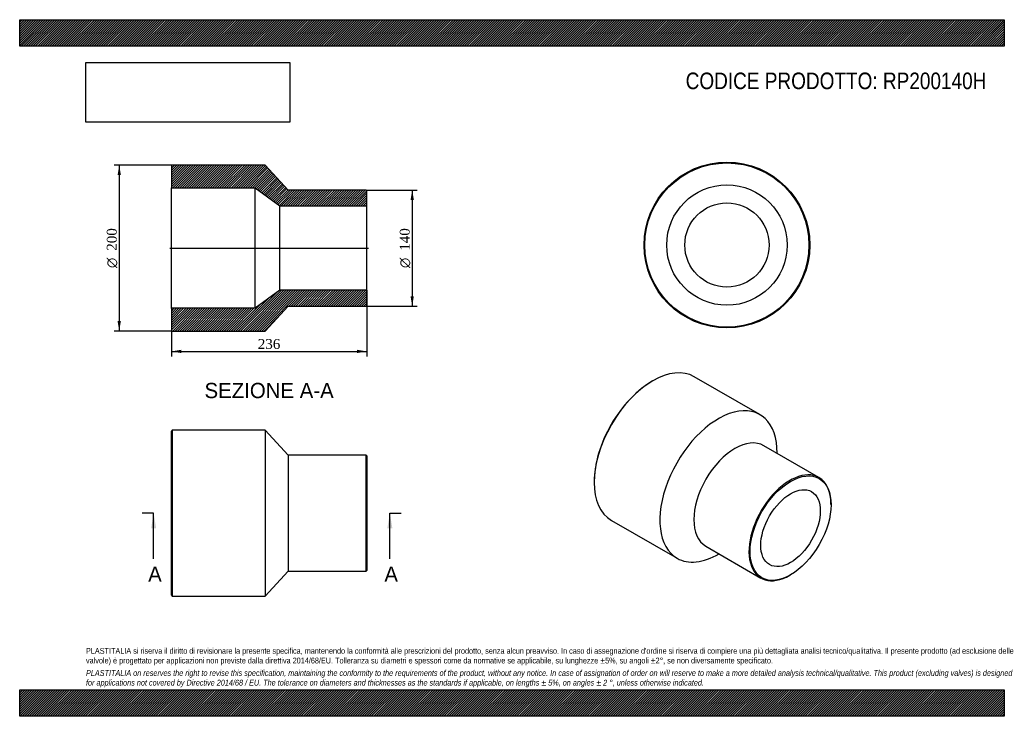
# Model space of a CAD drawing. Header units: millimetres. Extents: x 0 to 1188, y 0 to 840.
import ezdxf
from ezdxf.enums import TextEntityAlignment as Align
from ezdxf.lldxf.tags import DXFTag

# ---------------------------------------------------------------- set-up
doc = ezdxf.new("R2010")
doc.units = ezdxf.units.MM
doc.header["$LTSCALE"] = 4
for name, color, linetype in [('Default', 7, 'Continuous'), ('DV4_Default', 7, 'Continuous'), ('RP200140H', 7, 'Continuous')]:
    doc.layers.add(name, color=color, linetype=linetype)
doc.styles.add('SEACAD_Solid_Edge_ANSI', font='seans.ttf')
doc.styles.add('SEACAD_Solid_Edge_ANSI1_Symbols', font='semeca1.ttf')
doc.styles.add('SEACAD_Times_New_Roman', font='times.ttf')
tags = doc.linetypes.add('CENTER2', pattern=[28.575, 19.05, -3.175, 3.175, -3.175]).pattern_tags.tags
tags[10:11] = [DXFTag(74, 4), DXFTag(75, 0), DXFTag(340, '0'), DXFTag(46, 0.0), DXFTag(50, 0.0), DXFTag(44, 0.0), DXFTag(45, 0.0)]
tags[8:9] = [DXFTag(74, 4), DXFTag(75, 0), DXFTag(340, '0'), DXFTag(46, 0.0), DXFTag(50, 0.0), DXFTag(44, 0.0), DXFTag(45, 0.0)]
tags[6:7] = [DXFTag(74, 4), DXFTag(75, 0), DXFTag(340, '0'), DXFTag(46, 0.0), DXFTag(50, 0.0), DXFTag(44, 0.0), DXFTag(45, 0.0)]
tags[4:5] = [DXFTag(74, 4), DXFTag(75, 0), DXFTag(340, '0'), DXFTag(46, 0.0), DXFTag(50, 0.0), DXFTag(44, 0.0), DXFTag(45, 0.0)]
doc.dimstyles.new('ANSImm', dxfattribs={"dimtxt": 12, "dimasz": 12, "dimexe": 6, "dimexo": 0, "dimgap": 3, "dimtad": 1, "dimdsep": 46, "dimtxsty": 'SEACAD_Times_New_Roman', "dimblk1": '_SE_FILLED', "dimblk2": '_SE_FILLED', "dimsah": 1, "dimcen": 6, "dimazin": 0, "dimtfac": 0.85, "dimtdec": 3, "dimtofl": 0, "dimtmove": 0, "dimatfit": 3, "dimfxl": 1, "dimarcsym": 0})
picture_1 = doc.add_image_def('image1.jpg', size_in_pixel=(4302, 1260))

# ---------------------------------------------------------------- blocks, each defined once
blk = doc.blocks.new('SE')
at = {"layer": 'RP200140H', "color": 7, "linetype": 'Continuous'}
for p, q in [((184, 345), (183, 344)), ((184, 345), (184, 145)), ((296, 345), (184, 345)), ((296, 345), (296, 145)), ((324, 315), (296, 345)), ((183, 146), (183, 344)), ((324, 315), (324, 175)), ((418, 315), (324, 315)), ((418, 175), (418, 315)), ((419, 314), (418, 315)), ((419, 314), (419, 176)), ((296, 145), (324, 175)), ((324, 175), (418, 175)), ((418, 175), (419, 176)), ((183, 146), (184, 145)), ((184, 145), (296, 145))]:
    blk.add_line(p, q, dxfattribs=at)
blk = doc.blocks.new('SE1')
at = {"layer": 'RP200140H', "color": 7, "linetype": 'Continuous'}
for p, q in [((763.9, 404.5), (763.2, 404.1)), ((893.1, 363.8), (813.9, 409.5)), ((964.4, 288), (897.9, 326.3)), ((693.2, 282.9), (693.2, 282.1)), ((978.9, 255.1), (978.9, 255.9)), ((713.9, 236.3), (793.1, 190.5)), ((827.9, 205.1), (894.4, 166.7)), ((929.4, 170.2), (930.1, 170.6))]:
    blk.add_line(p, q, dxfattribs=at)
for centre, major_axis, start_param, end_param in [((763.9, 322.9), (-50, -86.6), 3.141593, 6.283185), ((763.2, 323.3), (49.5, 85.7), 0.785398, 2.356195), ((843.1, 277.2), (-50, -86.6), 2.346194, 6.283185), ((862.9, 265.7), (-35, -60.6), 3.141593, 6.283185), ((929.4, 227.3), (35, 60.6), 0, 3.926991), ((929.4, 227.3), (35, 60.6), 5.497787, 6.283185), ((843.1, 277.2), (-50, -86.6), 0, 0.795399)]:
    blk.add_ellipse(centre, major_axis=major_axis, ratio=0.57735, start_param=start_param, end_param=end_param, dxfattribs=at)
for major_axis in [(-34.5, -59.8), (-25.4, -44)]:
    blk.add_ellipse((930.1, 226.9), major_axis=major_axis, ratio=0.57735, dxfattribs=at)
blk = doc.blocks.new('SE2')
at = {"layer": 'RP200140H', "color": 7, "linetype": 'Continuous'}
for radius in [100, 99, 72.6, 50.8]:
    blk.add_circle((853.3, 568.3), radius, dxfattribs=at)
blk = doc.blocks.new('SE4')
at = {"color": 7, "linetype": 'Continuous', "style": 'SEACAD_Solid_Edge_ANSI'}
blk.add_text('A', height=18.4, dxfattribs=at).set_placement((155, 180.6), align=Align.TOP_LEFT)
blk = doc.blocks.new('SE5')
at = {"color": 7, "linetype": 'Continuous', "style": 'SEACAD_Solid_Edge_ANSI'}
blk.add_text('A', height=18.4, dxfattribs=at).set_placement((440, 180.6), align=Align.TOP_LEFT)
blk = doc.blocks.new('SEANNOT_GROUP')
at = {"linetype": 'Continuous'}
blk.add_hatch(color=7, dxfattribs=at).paths.add_polyline_path([(164.7, 226.6), (161.6, 245), (158.6, 226.6)])
at = {"color": 7, "linetype": 'Continuous'}
blk.add_lwpolyline([(161.6, 189.8), (161.6, 245)], dxfattribs=at)
blk = doc.blocks.new('SEANNOT_GROUP1')
at = {"linetype": 'Continuous'}
blk.add_hatch(color=7, dxfattribs=at).paths.add_polyline_path([(449.7, 226.6), (446.6, 245), (443.6, 226.6)])
at = {"color": 7, "linetype": 'Continuous'}
blk.add_lwpolyline([(446.6, 189.8), (446.6, 245)], dxfattribs=at)
blk = doc.blocks.new('SE3')
at = {"layer": 'Default', "color": 7, "linetype": 'CENTER2'}
for p, q in [((161.6, 245), (147.8, 245)), ((446.6, 245), (460.4, 245))]:
    blk.add_line(p, q, dxfattribs=at)
at = {"layer": 'Default', "color": 7, "linetype": 'CENTER2', "const_width": 0.0001}
blk.add_lwpolyline([(161.6, 245), (446.6, 245)], dxfattribs=at)
at = {"layer": 'Default'}
for name in ['SEANNOT_GROUP', 'SEANNOT_GROUP1', 'SE4', 'SE5']:
    blk.add_blockref(name, (0, 0), dxfattribs=at)
blk = doc.blocks.new('SE6')
at = {"layer": 'RP200140H', "linetype": 'Continuous'}
h = blk.add_hatch(dxfattribs=at)
h.set_pattern_fill('LINE', scale=0.62992, angle=45, style=0)
h.paths.add_polyline_path([(324, 634.6), (296, 664.6), (184, 664.6), (183, 663.6), (183, 637.2), (284, 637.2), (314, 615.4), (419, 615.4), (419, 633.6), (418, 634.6)])
h = blk.add_hatch(dxfattribs=at)
h.set_pattern_fill('LINE', scale=0.62992, angle=45, style=0)
h.paths.add_polyline_path([(296, 464.6), (324, 494.6), (418, 494.6), (419, 495.6), (419, 513.8), (314, 513.8), (284, 492), (183, 492), (183, 465.6), (184, 464.6)])
at = {"layer": 'DV4_Default', "color": 7, "linetype": 'CENTER2'}
blk.add_line((181.2, 564.6), (420.7, 564.6), dxfattribs=at)
at = {"layer": 'RP200140H', "color": 7, "linetype": 'Continuous'}
for p, q in [((183, 663.6), (184, 664.6)), ((183, 663.6), (183, 637.2)), ((296, 664.6), (184, 664.6)), ((324, 634.6), (296, 664.6)), ((183, 492), (183, 637.2)), ((183, 637.2), (284, 637.2)), ((284, 492), (284, 637.2)), ((284, 637.2), (314, 615.4)), ((418, 634.6), (324, 634.6)), ((418, 634.6), (419, 633.6)), ((419, 615.4), (419, 633.6)), ((314, 513.8), (314, 615.4)), ((314, 615.4), (419, 615.4)), ((419, 513.8), (419, 615.4)), ((314, 513.8), (284, 492)), ((419, 513.8), (314, 513.8)), ((419, 495.6), (419, 513.8)), ((284, 492), (183, 492)), ((183, 492), (183, 465.6)), ((296, 464.6), (324, 494.6)), ((324, 494.6), (418, 494.6)), ((419, 495.6), (418, 494.6)), ((184, 464.6), (183, 465.6)), ((184, 464.6), (296, 464.6))]:
    blk.add_line(p, q, dxfattribs=at)
blk = doc.blocks.new('DMBLK140')
at = {"layer": 'Default', "linetype": 'Continuous'}
for points in [[(195, 438), (195, 442), (183, 440)], [(407, 438), (419, 440), (407, 442)]]:
    blk.add_hatch(color=7, dxfattribs=at).paths.add_polyline_path(points)
at = {"layer": 'Default', "color": 7, "linetype": 'Continuous'}
for p, q in [((419, 513.8), (419, 434)), ((183, 492), (183, 434)), ((183, 440), (419, 440))]:
    blk.add_line(p, q, dxfattribs=at)
at = {"layer": 'Default', "color": 7, "linetype": 'Continuous', "style": 'SEACAD_Times_New_Roman'}
blk.add_text('236', height=12, dxfattribs=at).set_placement((287.3, 455), align=Align.TOP_LEFT)
blk = doc.blocks.new('_SE_FILLED')
at = {"color": 0}
blk.add_line((0, 0), (-1, 0), dxfattribs=at)
blk.add_solid([(0, 0), (-1, -0.1665), (-1, 0.1665), (0, 0)], dxfattribs=at)
blk = doc.blocks.new('GDimGGroup')
at = {"layer": 'Default', "linetype": 'Continuous'}
for points in [[(475.6, 622.6), (473.6, 634.6), (471.6, 622.6)], [(475.6, 506.6), (471.6, 506.6), (473.6, 494.6)]]:
    blk.add_hatch(color=7, dxfattribs=at).paths.add_polyline_path(points)
at = {"layer": 'Default', "color": 7, "linetype": 'Continuous'}
for p, q in [((418, 634.6), (479.6, 634.6)), ((473.6, 634.6), (473.6, 494.6)), ((418, 494.6), (479.6, 494.6))]:
    blk.add_line(p, q, dxfattribs=at)
for s, style, p in [('140', 'SEACAD_Times_New_Roman', (458.6, 561.4)), ('O', 'SEACAD_Solid_Edge_ANSI1_Symbols', (458.6, 540.5))]:
    blk.add_text(s, height=12, rotation=90, dxfattribs=dict(at, style=style)).set_placement(p, align=Align.TOP_LEFT)
blk = doc.blocks.new('GDimGGroup1')
at = {"layer": 'Default', "linetype": 'Continuous'}
for points in [[(118.1, 652.6), (122.1, 652.6), (120.1, 664.6)], [(118.1, 476.6), (120.1, 464.6), (122.1, 476.6)]]:
    blk.add_hatch(color=7, dxfattribs=at).paths.add_polyline_path(points)
at = {"layer": 'Default', "color": 7, "linetype": 'Continuous'}
for p, q in [((184, 664.6), (114.1, 664.6)), ((120.1, 664.6), (120.1, 464.6)), ((184, 464.6), (114.1, 464.6))]:
    blk.add_line(p, q, dxfattribs=at)
for s, style, p in [('200', 'SEACAD_Times_New_Roman', (105.1, 561.4)), ('O', 'SEACAD_Solid_Edge_ANSI1_Symbols', (105.1, 540.5))]:
    blk.add_text(s, height=12, rotation=90, dxfattribs=dict(at, style=style)).set_placement(p, align=Align.TOP_LEFT)

msp = doc.modelspace()

# ---------------------------------------------------------------- hatches: boundary and pattern name
at = {"layer": 'Default', "linetype": 'Continuous'}
h = msp.add_hatch(dxfattribs=at)
h.set_pattern_fill('LINE', scale=0.629921, angle=45, style=0)
h.paths.add_polyline_path([(1188, 808), (1188, 840), (0, 840), (0, 808)])
for points in [[(1188, 808), (1188, 840), (0, 840), (0, 808)], [(1188, 0), (1188, 32), (0, 32), (0, 0)]]:
    msp.add_hatch(color=7, dxfattribs=at).paths.add_polyline_path(points)
h = msp.add_hatch(dxfattribs=at)
h.set_pattern_fill('LINE', scale=0.629921, angle=45, style=0)
h.paths.add_polyline_path([(1188, 0), (1188, 32), (0, 32), (0, 0)])

# ---------------------------------------------------------------- linework, layer by layer
at = {"layer": 'Default', "color": 7, "linetype": 'Continuous'}
for p, q in [((0, 840), (1188, 840)), ((0, 808), (0, 840)), ((1188, 840), (1188, 808)), ((1188, 808), (0, 808)), ((0, 32), (1188, 32)), ((0, 0), (0, 32)), ((1188, 32), (1188, 0)), ((1188, 0), (0, 0))]:
    msp.add_line(p, q, dxfattribs=at)

# ---------------------------------------------------------------- block references
at = {"layer": 'Default'}
for name in ['SE2', 'GDimGGroup1', 'SE6', 'GDimGGroup', 'SE1', 'SE', 'SE3']:
    msp.add_blockref(name, (0, 0), dxfattribs=at)

# ---------------------------------------------------------------- texts
at = {"layer": 'Default', "color": 7, "linetype": 'Continuous', "style": 'SEACAD_Solid_Edge_ANSI'}
msp.add_text('SEZIONE A-A', height=18.4, dxfattribs=at).set_placement((223.019, 402.06), align=Align.TOP_LEFT)
at = {"layer": 'Default', "attachment_point": 1}
for s, insert, char_height, width in [('{\\fArial Narrow|b0||i0||c0|p34;\\C7;\\H20.;\\W1.;CODICE PRODOTTO: RP200140H}', (803.555, 776.254), 20, 364.05913), ("{\\fArial Narrow|b0||i0||c0|p34;\\C7;\\H7.;\\W1.;PLASTITALIA si riserva il diritto di revisionare la presente specifica, mantenendo la conformità alle prescrizioni del prodotto, senza alcun preavviso. In caso di assegnazione d'ordine si riserva di compiere una più dettagliata analisi tecnico/qualitativa. Il presente prodotto (ad esclusione delle \\P}{\\fArial Narrow|b0||i0||c0|p34;\\C7;\\H7.;\\W1.;valvole) è progettato per applicazioni non previste dalla direttiva 2014/68/EU. Tolleranza su diametri e spessori come da normative se applicabile, su lunghezze ±5%, su angoli ±2°, se non diversamente specificato.\\P}{\\fArial Narrow|b0||i0||c0|p34;\\C7;\\H2.;\\W1.;   \\P}{\\fArial Narrow|b0||i1||c0|p34;\\C7;\\H7.;\\W1.;PLASTITALIA on reserves the right to revise this specification, maintaining the conformity to the requirements of the product, without any notice. In case of assignation of order on will reserve to make a more detailed analysis technical/qualitative. This product (excluding valves) is designed \\P}{\\fArial Narrow|b0||i1||c0|p34;\\C7;\\H7.;\\W1.;for applications not covered by Directive 2014/68 / EU. The tolerance on diameters and thicknesses as the standards if applicable, on lengths ± 5%, on angles ± 2 °, unless otherwise indicated.\\P}", (80, 82.409), 7, 1028)]:
    msp.add_mtext(s, dxfattribs=dict(at, insert=insert, char_height=char_height, width=width))

# ---------------------------------------------------------------- dimensions: what is measured, and where the dimension line sits
at = {"layer": 'Default', "color": 7, "linetype": 'Continuous'}
dim = msp.add_linear_dim(base=(418.976, 439.986), p1=(182.976, 492.01), p2=(418.976, 513.81), text='\\A1;<>', dimstyle='ANSImm', dxfattribs=at)
dim.commit()
dim.dimension.update_dxf_attribs({"geometry": 'DMBLK140', "text_midpoint": (300.976, 439.986), "dimtype": 160})

# ---------------------------------------------------------------- pictures from other files: only their frames are drawn
image = msp.add_image(picture_1, insert=(80, 716.413), size_in_units=(245.829, 72))
image.dxf.flags = 7

doc.saveas('drawing.dxf')
